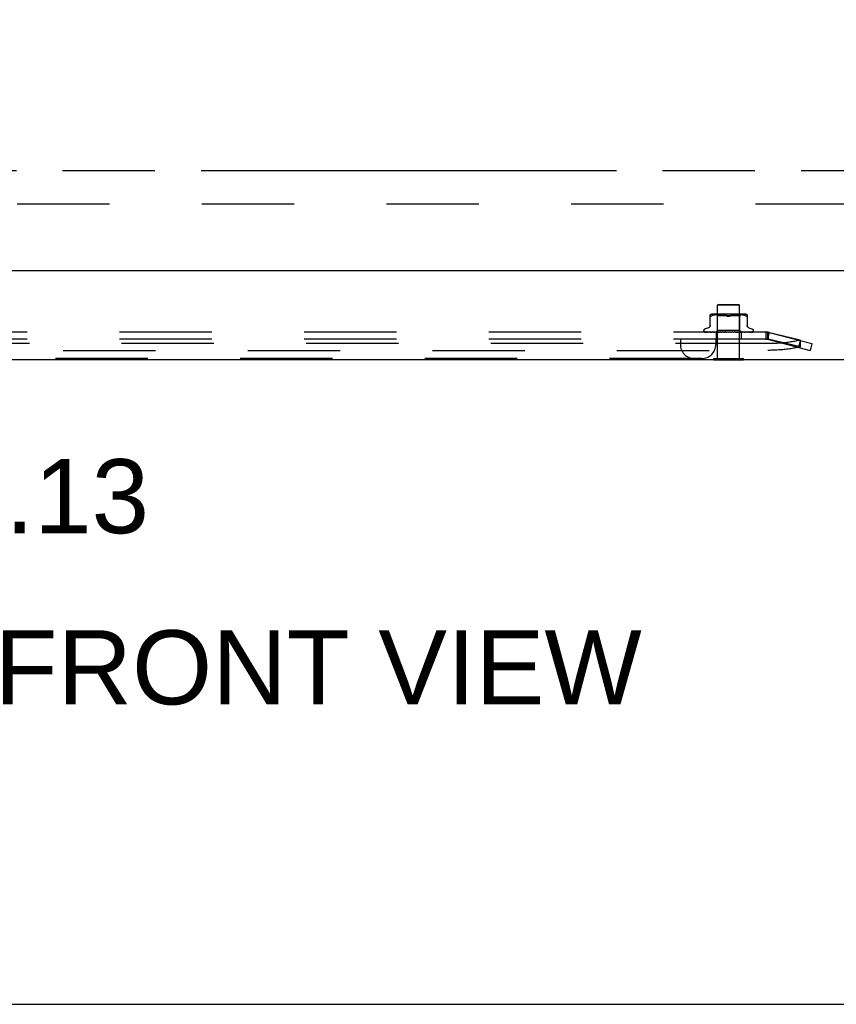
# Model space of a CAD drawing. Header units: inches. Extents: x 0 to 189, y 0 to 122.
# Tile 9 of 44: x 76 to 85, y 0 to 11. Entities that reach past the tile are written whole.
import ezdxf

# ---------------------------------------------------------------- set-up
doc = ezdxf.new("R2010")
doc.units = ezdxf.units.IN
doc.header["$LTSCALE"] = 10.388889
doc.header["$MEASUREMENT"] = 0
doc.linetypes.add('HIDDEN', pattern=[0.2, 0.1, -0.1])
doc.linetypes.add('PHANTOM', pattern=[0.8, 0.45, -0.05, 0.1, -0.05, 0.1, -0.05])
doc.layers.get('0').update_dxf_attribs({"linetype": 'CONTINUOUS'})
for name, color, linetype in [('AVAIL_DOOR_SPACE', 7, 'CONTINUOUS'), ('DEFAULT_2', 8, 'HIDDEN'), ('DIMENSIONS', 7, 'CONTINUOUS')]:
    doc.layers.add(name, color=color, linetype=linetype)
doc.styles.get("Standard").update_dxf_attribs({"font": 'arial.ttf'})
doc.dimstyles.new('DIMSTYLE_1', dxfattribs={"dimtxt": 0.833333, "dimasz": 1.111111, "dimexe": 0.09, "dimexo": 0.07, "dimgap": 0.0375, "dimtad": 0, "dimtih": 1, "dimtoh": 1, "dimzin": 4, "dimdsep": 46, "dimtxsty": 'Standard', "dimblk": '_FILLED', "dimblk1": '_FILLED', "dimblk2": '_FILLED', "dimcen": 0.09, "dimazin": 1, "dimtfac": 1, "dimtdec": 3, "dimtofl": 0, "dimtmove": 0, "dimatfit": 3, "dimldrblk": '_FILLED', "dimfxl": 0, "dimtolj": 1, "dimtzin": 4, "dimarcsym": 0})

# ---------------------------------------------------------------- blocks, each defined once
blk = doc.blocks.new('_FILLED')
at = {"color": 0, "linetype": 'ByBlock'}
blk.add_solid([(0, 0), (-1, 0.2), (-1, -0.2)], dxfattribs=at)
blk = doc.blocks.new('*D8')
at = {"layer": 'DIMENSIONS', "color": 2, "linetype": 'Continuous'}
for p, q in [((73.545, 83.867), (73.545, 47.455)), ((73.545, 9.377), (73.545, 45.788))]:
    blk.add_line(p, q, dxfattribs=at)
at = {"layer": 'DIMENSIONS', "color": 2, "linetype": 'Continuous', "xscale": 1.1111111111, "yscale": 1.1111111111, "zscale": 1.1111111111}
for p, rotation in [((73.545, 83.867), 90), ((73.545, 9.377), 270)]:
    blk.add_blockref('_FILLED', p, dxfattribs=dict(at, rotation=rotation))
at = {"layer": 'DIMENSIONS', "color": 2, "linetype": 'Continuous', "insert": (73.545, 47.038), "char_height": 0.8333, "width": 2.91202, "attachment_point": 2, "line_spacing_factor": 0.9}
blk.add_mtext('74.49', dxfattribs=at)
blk = doc.blocks.new('*D9')
at = {"layer": 'DIMENSIONS', "color": 2, "linetype": 'Continuous'}
for p, q in [((73.545, 9.377), (73.545, 11.599)), ((73.545, 8.252), (73.545, 5.715)), ((73.545, 5.715), (74.33, 5.715))]:
    blk.add_line(p, q, dxfattribs=at)
at = {"layer": 'DIMENSIONS', "color": 2, "linetype": 'Continuous', "xscale": 1.1111111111, "yscale": 1.1111111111, "zscale": 1.1111111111}
for p, rotation in [((73.545, 9.377), 270), ((73.545, 8.252), 90)]:
    blk.add_blockref('_FILLED', p, dxfattribs=dict(at, rotation=rotation))
at = {"layer": 'DIMENSIONS', "color": 2, "linetype": 'Continuous', "insert": (74.747, 6.132), "char_height": 0.8333, "width": 2.26456, "attachment_point": 1, "line_spacing_factor": 0.9}
blk.add_mtext('1.13', dxfattribs=at)
blk = doc.blocks.new('*D12')
at = {"layer": 'DIMENSIONS', "color": 2, "linetype": 'Continuous'}
for p, q in [((86.22, 63.15), (83.913, 63.15)), ((89.845, 63.15), (92.068, 63.15))]:
    blk.add_line(p, q, dxfattribs=at)
at = {"layer": 'DIMENSIONS', "color": 2, "linetype": 'Continuous', "xscale": 1.1111111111, "yscale": 1.1111111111, "zscale": 1.1111111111}
blk.add_blockref('_FILLED', (86.22, 63.15), dxfattribs=at)
at = {"layer": 'DIMENSIONS', "color": 2, "linetype": 'Continuous', "xscale": 1.1111111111, "yscale": 1.1111111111, "zscale": 1.1111111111, "rotation": 180}
blk.add_blockref('_FILLED', (89.845, 63.15), dxfattribs=at)
at = {"layer": 'DIMENSIONS', "color": 2, "linetype": 'Continuous', "insert": (83.496, 63.566), "char_height": 0.8333, "width": 2.26456, "attachment_point": 3, "line_spacing_factor": 0.9}
blk.add_mtext('3.63', dxfattribs=at)

msp = doc.modelspace()

# ---------------------------------------------------------------- linework, layer by layer
at = {"color": 3, "linetype": 'Continuous'}
for p, q in [((89.845, 8.252), (67.536, 8.252)), ((67.213, 7.252), (90.731, 7.252))]:
    msp.add_line(p, q, dxfattribs=at)
at = {"color": 7, "linetype": 'Continuous'}
for p, q in [((83.366, 7.248), (83.366, 7.252)), ((83.366, 7.248), (83.703, 7.248)), ((83.703, 7.248), (83.703, 7.252)), ((0, 0), (188.889, 0))]:
    msp.add_line(p, q, dxfattribs=at)
at = {"layer": 'AVAIL_DOOR_SPACE', "color": 40, "linetype": 'PHANTOM'}
msp.add_line((69.286, 9.377), (86.22, 9.377), dxfattribs=at)
at = {"layer": 'DEFAULT_2', "color": 8, "linetype": 'HIDDEN'}
for p, q in [((89.033, 9.002), (68.911, 9.002)), ((83.42, 7.873), (83.41, 7.863)), ((83.42, 7.873), (83.648, 7.873)), ((83.648, 7.873), (83.658, 7.863)), ((83.326, 7.628), (83.326, 7.757)), ((83.714, 7.763), (83.355, 7.763)), ((83.377, 7.753), (83.367, 7.751)), ((83.386, 7.755), (83.377, 7.753)), ((83.396, 7.756), (83.386, 7.755)), ((83.409, 7.743), (83.389, 7.763)), ((83.405, 7.756), (83.396, 7.756)), ((83.413, 7.757), (83.405, 7.756)), ((83.658, 7.863), (83.41, 7.863)), ((83.41, 7.266), (83.41, 7.863)), ((83.422, 7.757), (83.413, 7.757)), ((83.43, 7.757), (83.422, 7.757)), ((83.438, 7.757), (83.43, 7.757)), ((83.447, 7.757), (83.438, 7.757)), ((83.456, 7.756), (83.447, 7.757)), ((83.465, 7.756), (83.456, 7.756)), ((83.474, 7.755), (83.465, 7.756)), ((83.484, 7.753), (83.474, 7.755)), ((83.493, 7.751), (83.484, 7.753)), ((83.585, 7.753), (83.576, 7.751)), ((83.595, 7.755), (83.585, 7.753)), ((83.604, 7.756), (83.594, 7.755)), ((83.613, 7.756), (83.604, 7.756)), ((83.622, 7.757), (83.613, 7.756)), ((83.631, 7.757), (83.622, 7.757)), ((83.639, 7.757), (83.63, 7.757)), ((83.647, 7.757), (83.639, 7.757)), ((83.656, 7.757), (83.647, 7.757)), ((83.664, 7.756), (83.655, 7.757)), ((83.658, 7.266), (83.658, 7.863)), ((83.66, 7.743), (83.68, 7.763)), ((83.673, 7.756), (83.664, 7.756)), ((83.682, 7.755), (83.673, 7.756)), ((83.692, 7.753), (83.682, 7.755)), ((83.702, 7.751), (83.692, 7.753)), ((83.743, 7.757), (83.743, 7.628)), ((83.332, 7.739), (83.333, 7.739)), ((83.349, 7.746), (83.341, 7.742)), ((83.358, 7.749), (83.349, 7.746)), ((83.367, 7.751), (83.358, 7.749)), ((83.66, 7.743), (83.409, 7.743)), ((83.409, 7.58), (83.409, 7.743)), ((83.502, 7.749), (83.493, 7.751)), ((83.511, 7.746), (83.52, 7.742)), ((83.558, 7.746), (83.549, 7.742)), ((83.566, 7.749), (83.558, 7.746)), ((83.576, 7.751), (83.566, 7.749)), ((83.66, 7.58), (83.66, 7.743)), ((83.711, 7.749), (83.701, 7.751)), ((83.72, 7.746), (83.711, 7.749)), ((83.72, 7.746), (83.728, 7.742)), ((83.952, 7.561), (73.992, 7.561)), ((83.253, 7.577), (83.253, 7.576)), ((83.261, 7.564), (83.261, 7.564)), ((83.392, 7.562), (83.263, 7.563)), ((83.392, 7.562), (83.263, 7.563)), ((83.306, 7.608), (83.264, 7.593)), ((83.397, 7.562), (83.272, 7.563)), ((83.273, 7.563), (83.274, 7.563)), ((83.397, 7.562), (83.274, 7.563)), ((83.291, 7.563), (83.29, 7.563)), ((83.407, 7.562), (83.291, 7.563)), ((83.294, 7.563), (83.293, 7.563)), ((83.407, 7.562), (83.294, 7.563)), ((83.422, 7.562), (83.318, 7.563)), ((83.318, 7.563), (83.318, 7.563)), ((83.318, 7.563), (83.318, 7.563)), ((83.422, 7.562), (83.322, 7.563)), ((83.322, 7.563), (83.322, 7.563)), ((83.328, 7.562), (83.335, 7.561)), ((83.335, 7.561), (83.341, 7.561)), ((83.44, 7.562), (83.354, 7.563)), ((83.354, 7.563), (83.354, 7.563)), ((83.354, 7.563), (83.361, 7.563)), ((83.441, 7.562), (83.358, 7.563)), ((83.361, 7.563), (83.373, 7.561)), ((83.373, 7.561), (83.379, 7.561)), ((83.39, 7.561), (83.409, 7.58)), ((83.392, 7.562), (83.392, 7.562)), ((83.392, 7.562), (83.392, 7.562)), ((83.394, 7.561), (83.397, 7.562)), ((83.394, 7.561), (83.394, 7.483)), ((83.463, 7.562), (83.396, 7.563)), ((83.396, 7.563), (83.396, 7.563)), ((83.396, 7.563), (83.408, 7.562)), ((83.397, 7.562), (83.397, 7.562)), ((83.397, 7.562), (83.397, 7.562)), ((83.463, 7.562), (83.401, 7.563)), ((83.402, 7.561), (83.407, 7.562)), ((83.407, 7.562), (83.407, 7.562)), ((83.407, 7.562), (83.407, 7.562)), ((83.411, 7.561), (83.407, 7.562)), ((83.408, 7.562), (83.424, 7.561)), ((83.66, 7.58), (83.409, 7.58)), ((83.416, 7.561), (83.421, 7.562)), ((83.422, 7.562), (83.421, 7.562)), ((83.422, 7.562), (83.422, 7.562)), ((83.427, 7.561), (83.422, 7.562)), ((83.433, 7.561), (83.44, 7.562)), ((83.441, 7.562), (83.44, 7.562)), ((83.44, 7.562), (83.441, 7.562)), ((83.447, 7.561), (83.441, 7.562)), ((83.487, 7.562), (83.443, 7.563)), ((83.443, 7.563), (83.443, 7.563)), ((83.443, 7.563), (83.472, 7.561)), ((83.488, 7.562), (83.449, 7.563)), ((83.455, 7.561), (83.462, 7.562)), ((83.463, 7.562), (83.462, 7.562)), ((83.463, 7.562), (83.463, 7.562)), ((83.463, 7.562), (83.463, 7.562)), ((83.47, 7.561), (83.463, 7.562)), ((83.479, 7.561), (83.487, 7.562)), ((83.488, 7.562), (83.487, 7.562)), ((83.487, 7.562), (83.488, 7.562)), ((83.496, 7.561), (83.488, 7.562)), ((83.523, 7.561), (83.493, 7.563)), ((83.505, 7.561), (83.514, 7.562)), ((83.515, 7.562), (83.51, 7.562)), ((83.532, 7.561), (83.541, 7.562)), ((83.538, 7.561), (83.538, 7.561)), ((83.54, 7.562), (83.54, 7.562)), ((83.54, 7.562), (83.54, 7.562)), ((83.55, 7.561), (83.542, 7.562)), ((83.559, 7.561), (83.568, 7.562)), ((83.595, 7.563), (83.568, 7.562)), ((83.601, 7.563), (83.568, 7.562)), ((83.568, 7.562), (83.568, 7.562)), ((83.568, 7.562), (83.568, 7.562)), ((83.577, 7.561), (83.568, 7.562)), ((83.601, 7.563), (83.571, 7.561)), ((83.586, 7.561), (83.594, 7.562)), ((83.645, 7.563), (83.594, 7.562)), ((83.65, 7.563), (83.594, 7.562)), ((83.594, 7.562), (83.594, 7.562)), ((83.594, 7.562), (83.594, 7.562)), ((83.603, 7.561), (83.594, 7.562)), ((83.601, 7.563), (83.601, 7.563)), ((83.61, 7.561), (83.617, 7.562)), ((83.69, 7.563), (83.617, 7.562)), ((83.618, 7.562), (83.617, 7.562)), ((83.617, 7.562), (83.618, 7.562)), ((83.695, 7.563), (83.618, 7.562)), ((83.625, 7.561), (83.618, 7.562)), ((83.632, 7.561), (83.638, 7.562)), ((83.729, 7.563), (83.638, 7.562)), ((83.734, 7.563), (83.638, 7.562)), ((83.638, 7.562), (83.638, 7.562)), ((83.638, 7.562), (83.638, 7.562)), ((83.645, 7.561), (83.638, 7.562)), ((83.65, 7.563), (83.65, 7.563)), ((83.651, 7.561), (83.655, 7.562)), ((83.762, 7.563), (83.655, 7.562)), ((83.765, 7.563), (83.655, 7.562)), ((83.655, 7.562), (83.655, 7.562)), ((83.655, 7.562), (83.655, 7.562)), ((83.66, 7.561), (83.655, 7.562)), ((83.678, 7.562), (83.66, 7.58)), ((83.665, 7.561), (83.668, 7.562)), ((83.786, 7.563), (83.667, 7.562)), ((83.667, 7.562), (83.668, 7.562)), ((83.789, 7.563), (83.668, 7.562)), ((83.668, 7.562), (83.668, 7.562)), ((83.671, 7.561), (83.668, 7.562)), ((83.803, 7.563), (83.675, 7.562)), ((83.675, 7.562), (83.675, 7.562)), ((83.675, 7.562), (83.675, 7.562)), ((83.675, 7.561), (83.675, 7.483)), ((83.807, 7.563), (83.678, 7.562)), ((83.678, 7.562), (83.678, 7.562)), ((83.679, 7.561), (83.678, 7.562)), ((83.683, 7.562), (83.695, 7.563)), ((83.695, 7.563), (83.695, 7.563)), ((83.719, 7.562), (83.727, 7.563)), ((83.727, 7.563), (83.734, 7.563)), ((83.734, 7.563), (83.734, 7.563)), ((83.762, 7.608), (83.805, 7.593)), ((83.766, 7.563), (83.765, 7.563)), ((83.789, 7.564), (83.789, 7.563)), ((83.811, 7.565), (83.811, 7.565)), ((83.816, 7.577), (83.816, 7.576)), ((83.98, 7.558), (83.952, 7.563)), ((83.972, 7.556), (83.952, 7.563)), ((83.952, 7.563), (83.952, 7.483)), ((83.972, 7.556), (83.972, 7.48)), ((83.991, 7.556), (83.972, 7.48)), ((84.34, 7.471), (83.98, 7.558)), ((83.98, 7.558), (83.98, 7.482)), ((83.991, 7.556), (84.472, 7.432)), ((83.976, 7.432), (73.967, 7.432)), ((83.952, 7.483), (73.992, 7.483)), ((82.991, 7.483), (82.991, 7.423)), ((83.391, 7.483), (83.391, 7.423)), ((83.98, 7.482), (83.952, 7.487)), ((83.972, 7.48), (83.952, 7.487)), ((83.972, 7.48), (84.452, 7.356)), ((84.34, 7.395), (83.98, 7.482)), ((84.339, 7.466), (84.32, 7.39)), ((84.34, 7.471), (84.34, 7.395)), ((84.472, 7.432), (84.452, 7.356)), ((73.967, 7.356), (83.976, 7.356)), ((83.231, 7.263), (74.713, 7.263)), ((83.366, 7.266), (83.703, 7.266)), ((83.366, 7.252), (83.366, 7.266)), ((83.703, 7.252), (83.703, 7.266))]:
    msp.add_line(p, q, dxfattribs=at)
for points in [[(83.332, 7.739), (83.33, 7.738), (83.329, 7.739), (83.328, 7.739), (83.327, 7.74), (83.326, 7.741), (83.326, 7.742)], [(83.341, 7.742), (83.338, 7.741), (83.335, 7.74), (83.333, 7.739)], [(83.52, 7.742), (83.511, 7.746), (83.502, 7.749)], [(83.534, 7.738), (83.532, 7.739), (83.53, 7.739), (83.527, 7.739), (83.525, 7.74), (83.522, 7.741), (83.52, 7.742)], [(83.52, 7.742), (83.521, 7.741), (83.522, 7.741), (83.524, 7.74), (83.525, 7.74), (83.527, 7.739), (83.528, 7.739), (83.53, 7.739), (83.531, 7.739), (83.533, 7.739), (83.534, 7.738)], [(83.549, 7.742), (83.547, 7.741), (83.544, 7.74), (83.542, 7.739), (83.539, 7.739), (83.537, 7.739), (83.534, 7.738)], [(83.534, 7.738), (83.536, 7.739), (83.538, 7.739), (83.54, 7.739), (83.542, 7.739)], [(83.544, 7.74), (83.546, 7.741), (83.547, 7.741), (83.549, 7.742)], [(83.743, 7.742), (83.743, 7.741), (83.742, 7.74), (83.741, 7.739), (83.74, 7.739), (83.739, 7.738), (83.737, 7.739), (83.735, 7.739), (83.733, 7.74), (83.731, 7.741), (83.728, 7.742)], [(83.263, 7.563), (83.263, 7.563), (83.262, 7.564), (83.262, 7.564), (83.261, 7.564), (83.261, 7.564), (83.261, 7.564), (83.261, 7.564), (83.26, 7.564)], [(83.263, 7.563), (83.262, 7.563), (83.262, 7.564), (83.261, 7.564), (83.26, 7.564), (83.26, 7.564)], [(83.26, 7.564), (83.261, 7.564), (83.262, 7.563), (83.264, 7.563), (83.265, 7.562), (83.267, 7.562), (83.268, 7.561), (83.27, 7.561)], [(83.26, 7.564), (83.26, 7.564), (83.261, 7.564)], [(83.261, 7.564), (83.262, 7.563), (83.262, 7.563), (83.262, 7.563), (83.263, 7.563), (83.263, 7.562), (83.264, 7.562), (83.264, 7.562), (83.265, 7.561), (83.266, 7.561), (83.266, 7.561), (83.267, 7.561)], [(83.262, 7.562), (83.262, 7.562), (83.263, 7.561), (83.264, 7.561)], [(83.272, 7.563), (83.272, 7.563), (83.271, 7.564), (83.271, 7.564)], [(83.271, 7.564), (83.272, 7.563), (83.274, 7.563), (83.276, 7.562), (83.279, 7.562), (83.281, 7.561), (83.283, 7.561), (83.285, 7.561)], [(83.274, 7.563), (83.273, 7.563), (83.273, 7.564), (83.273, 7.564), (83.272, 7.564)], [(83.272, 7.564), (83.272, 7.564), (83.272, 7.564), (83.272, 7.564), (83.273, 7.564), (83.273, 7.563)], [(83.274, 7.563), (83.275, 7.563), (83.275, 7.562), (83.276, 7.562), (83.276, 7.562), (83.277, 7.561), (83.278, 7.561), (83.278, 7.561), (83.278, 7.561)], [(83.29, 7.563), (83.292, 7.563), (83.295, 7.563), (83.298, 7.562), (83.301, 7.562), (83.304, 7.561), (83.307, 7.561), (83.309, 7.561)], [(83.293, 7.563), (83.293, 7.563), (83.293, 7.563), (83.293, 7.563), (83.294, 7.563), (83.294, 7.563), (83.295, 7.563), (83.296, 7.562)], [(83.296, 7.562), (83.296, 7.562), (83.297, 7.562), (83.298, 7.561), (83.299, 7.561), (83.299, 7.561)], [(83.326, 7.636), (83.326, 7.632), (83.325, 7.629), (83.324, 7.625), (83.322, 7.622), (83.32, 7.619), (83.318, 7.616), (83.315, 7.613), (83.312, 7.611), (83.309, 7.609), (83.307, 7.609)], [(83.318, 7.563), (83.321, 7.563), (83.328, 7.562)], [(83.322, 7.563), (83.322, 7.563), (83.322, 7.563), (83.322, 7.563), (83.323, 7.563), (83.323, 7.563), (83.324, 7.563), (83.325, 7.562), (83.325, 7.562), (83.326, 7.562), (83.327, 7.561), (83.328, 7.561), (83.329, 7.561)], [(83.358, 7.563), (83.359, 7.563), (83.359, 7.563), (83.359, 7.563), (83.36, 7.563), (83.36, 7.563), (83.361, 7.563), (83.362, 7.562), (83.363, 7.562)], [(83.363, 7.562), (83.364, 7.561), (83.365, 7.561), (83.365, 7.561)], [(83.39, 7.561), (83.391, 7.561), (83.391, 7.561), (83.391, 7.561), (83.392, 7.562)], [(83.391, 7.561), (83.391, 7.561), (83.392, 7.561), (83.392, 7.561), (83.392, 7.562), (83.392, 7.562), (83.392, 7.562)], [(83.391, 7.561), (83.391, 7.561), (83.391, 7.561), (83.391, 7.561), (83.391, 7.562), (83.392, 7.562), (83.392, 7.562)], [(83.392, 7.561), (83.392, 7.561), (83.392, 7.561), (83.392, 7.561), (83.392, 7.562)], [(83.395, 7.561), (83.396, 7.561), (83.396, 7.561), (83.396, 7.561), (83.396, 7.562), (83.397, 7.562), (83.397, 7.562)], [(83.399, 7.561), (83.398, 7.561), (83.398, 7.561), (83.397, 7.561), (83.397, 7.562)], [(83.397, 7.561), (83.397, 7.561), (83.397, 7.561), (83.397, 7.561), (83.397, 7.562), (83.397, 7.562)], [(83.401, 7.563), (83.401, 7.563), (83.402, 7.563), (83.402, 7.563), (83.403, 7.563), (83.403, 7.563), (83.404, 7.563), (83.405, 7.562)], [(83.405, 7.562), (83.406, 7.562), (83.407, 7.561), (83.408, 7.561)], [(83.405, 7.561), (83.405, 7.561), (83.406, 7.561), (83.406, 7.561), (83.406, 7.562), (83.407, 7.562), (83.407, 7.562)], [(83.408, 7.561), (83.408, 7.561), (83.408, 7.561), (83.407, 7.561), (83.407, 7.562), (83.407, 7.562)], [(83.419, 7.561), (83.42, 7.561), (83.42, 7.561), (83.421, 7.561), (83.421, 7.562), (83.421, 7.562), (83.422, 7.562)], [(83.423, 7.561), (83.423, 7.561), (83.423, 7.561), (83.423, 7.561), (83.422, 7.562), (83.422, 7.562)], [(83.437, 7.561), (83.438, 7.561), (83.439, 7.561), (83.439, 7.561), (83.44, 7.562), (83.44, 7.562), (83.44, 7.562)], [(83.442, 7.561), (83.442, 7.561), (83.442, 7.561), (83.442, 7.561), (83.441, 7.562), (83.441, 7.562)], [(83.448, 7.563), (83.449, 7.563), (83.45, 7.563), (83.45, 7.563), (83.451, 7.563), (83.452, 7.562), (83.452, 7.562), (83.453, 7.562), (83.454, 7.562), (83.454, 7.561), (83.455, 7.561), (83.455, 7.561)], [(83.459, 7.561), (83.46, 7.561), (83.461, 7.561), (83.461, 7.561), (83.462, 7.562), (83.462, 7.562), (83.463, 7.562)], [(83.465, 7.561), (83.465, 7.561), (83.464, 7.561), (83.464, 7.561), (83.464, 7.562), (83.463, 7.562), (83.463, 7.562)], [(83.484, 7.561), (83.485, 7.561), (83.485, 7.561), (83.486, 7.561), (83.487, 7.562), (83.487, 7.562), (83.487, 7.562)], [(83.49, 7.561), (83.49, 7.561), (83.489, 7.561), (83.489, 7.561), (83.488, 7.562), (83.488, 7.562)], [(83.499, 7.563), (83.5, 7.563), (83.501, 7.563), (83.501, 7.563), (83.502, 7.563), (83.502, 7.562), (83.503, 7.562), (83.503, 7.562), (83.504, 7.562), (83.504, 7.561), (83.504, 7.561), (83.505, 7.561), (83.505, 7.561)], [(83.51, 7.562), (83.502, 7.563), (83.5, 7.563)], [(83.511, 7.561), (83.511, 7.561), (83.512, 7.561), (83.512, 7.561), (83.513, 7.562), (83.514, 7.562), (83.514, 7.562)], [(83.515, 7.562), (83.514, 7.562), (83.514, 7.562)], [(83.517, 7.561), (83.517, 7.561), (83.516, 7.561), (83.516, 7.561), (83.515, 7.562)], [(83.541, 7.562), (83.54, 7.562), (83.54, 7.562), (83.54, 7.562), (83.539, 7.561), (83.539, 7.561), (83.538, 7.561)], [(83.538, 7.561), (83.538, 7.561), (83.539, 7.561), (83.54, 7.561), (83.54, 7.562), (83.541, 7.562), (83.542, 7.562)], [(83.539, 7.561), (83.539, 7.561), (83.539, 7.561), (83.539, 7.561), (83.539, 7.561), (83.54, 7.561), (83.54, 7.561)], [(83.54, 7.561), (83.54, 7.562), (83.54, 7.562), (83.54, 7.562)], [(83.54, 7.562), (83.54, 7.562), (83.54, 7.562), (83.54, 7.562), (83.541, 7.562)], [(83.54, 7.562), (83.54, 7.562), (83.54, 7.562)], [(83.54, 7.562), (83.54, 7.562), (83.541, 7.562), (83.541, 7.562), (83.541, 7.562)], [(83.541, 7.562), (83.541, 7.563), (83.541, 7.563), (83.542, 7.563), (83.542, 7.563), (83.543, 7.563), (83.544, 7.563), (83.544, 7.563), (83.545, 7.563)], [(83.545, 7.561), (83.544, 7.561), (83.543, 7.561), (83.543, 7.561), (83.542, 7.562), (83.542, 7.562), (83.541, 7.562)], [(83.565, 7.561), (83.566, 7.561), (83.566, 7.561), (83.567, 7.561), (83.567, 7.562), (83.568, 7.562)], [(83.572, 7.561), (83.571, 7.561), (83.57, 7.561), (83.57, 7.561), (83.569, 7.562), (83.569, 7.562), (83.568, 7.562)], [(83.589, 7.561), (83.589, 7.561), (83.59, 7.561), (83.59, 7.562), (83.591, 7.562), (83.591, 7.562), (83.592, 7.562), (83.592, 7.563), (83.593, 7.563), (83.594, 7.563), (83.594, 7.563), (83.595, 7.563), (83.595, 7.563)], [(83.591, 7.561), (83.592, 7.561), (83.592, 7.561), (83.593, 7.561), (83.593, 7.562), (83.594, 7.562)], [(83.597, 7.561), (83.597, 7.561), (83.596, 7.561), (83.595, 7.561), (83.595, 7.562), (83.594, 7.562), (83.594, 7.562)], [(83.615, 7.561), (83.616, 7.561), (83.616, 7.561), (83.616, 7.561), (83.617, 7.562), (83.617, 7.562)], [(83.621, 7.561), (83.62, 7.561), (83.62, 7.561), (83.619, 7.561), (83.618, 7.562), (83.618, 7.562), (83.618, 7.562)], [(83.621, 7.561), (83.624, 7.561), (83.65, 7.563)], [(83.636, 7.561), (83.637, 7.561), (83.637, 7.561), (83.637, 7.561), (83.638, 7.562), (83.638, 7.562)], [(83.641, 7.561), (83.641, 7.561), (83.64, 7.561), (83.639, 7.561), (83.639, 7.562), (83.638, 7.562), (83.638, 7.562)], [(83.638, 7.561), (83.638, 7.561), (83.639, 7.561)], [(83.639, 7.561), (83.64, 7.562), (83.641, 7.562), (83.642, 7.563), (83.643, 7.563), (83.643, 7.563), (83.644, 7.563), (83.644, 7.563), (83.645, 7.563)], [(83.654, 7.561), (83.654, 7.561), (83.654, 7.561), (83.654, 7.561), (83.655, 7.562), (83.655, 7.562)], [(83.658, 7.561), (83.657, 7.561), (83.657, 7.561), (83.656, 7.561), (83.656, 7.562), (83.655, 7.562), (83.655, 7.562)], [(83.667, 7.561), (83.667, 7.561), (83.667, 7.561), (83.667, 7.561), (83.667, 7.562), (83.667, 7.562)], [(83.668, 7.561), (83.67, 7.561), (83.683, 7.562)], [(83.67, 7.561), (83.669, 7.561), (83.669, 7.561), (83.668, 7.561), (83.668, 7.562), (83.668, 7.562), (83.668, 7.562)], [(83.674, 7.561), (83.674, 7.561), (83.675, 7.561), (83.675, 7.561), (83.675, 7.562)], [(83.677, 7.561), (83.677, 7.561), (83.676, 7.561), (83.676, 7.561), (83.675, 7.562)], [(83.677, 7.561), (83.676, 7.561), (83.676, 7.561), (83.676, 7.561), (83.675, 7.562), (83.675, 7.562), (83.675, 7.562)], [(83.675, 7.561), (83.675, 7.561), (83.675, 7.561), (83.675, 7.561), (83.675, 7.562), (83.675, 7.562)], [(83.678, 7.561), (83.678, 7.561), (83.678, 7.561), (83.678, 7.561), (83.678, 7.562)], [(83.683, 7.561), (83.683, 7.561), (83.684, 7.561), (83.685, 7.562)], [(83.685, 7.562), (83.686, 7.562), (83.687, 7.563), (83.688, 7.563), (83.688, 7.563), (83.689, 7.563), (83.69, 7.563), (83.69, 7.563)], [(83.71, 7.561), (83.712, 7.561), (83.719, 7.562)], [(83.723, 7.561), (83.723, 7.561), (83.724, 7.561), (83.725, 7.562), (83.726, 7.562)], [(83.726, 7.562), (83.727, 7.563), (83.728, 7.563), (83.728, 7.563), (83.729, 7.563), (83.729, 7.563), (83.729, 7.563), (83.729, 7.563), (83.729, 7.563)], [(83.762, 7.609), (83.76, 7.609), (83.757, 7.611), (83.754, 7.613), (83.751, 7.616), (83.749, 7.619), (83.746, 7.622), (83.745, 7.625), (83.744, 7.629), (83.743, 7.632), (83.743, 7.636)], [(83.745, 7.561), (83.747, 7.561), (83.751, 7.561), (83.754, 7.562), (83.757, 7.562), (83.76, 7.563), (83.766, 7.563)], [(83.756, 7.561), (83.756, 7.561), (83.757, 7.561), (83.758, 7.562), (83.759, 7.562), (83.76, 7.563)], [(83.76, 7.563), (83.761, 7.563), (83.761, 7.563), (83.762, 7.563), (83.762, 7.563)], [(83.762, 7.563), (83.762, 7.563), (83.762, 7.563), (83.762, 7.563), (83.762, 7.563), (83.762, 7.563)], [(83.773, 7.561), (83.775, 7.561), (83.778, 7.561), (83.78, 7.562), (83.783, 7.562), (83.785, 7.563), (83.788, 7.563), (83.789, 7.564)], [(83.781, 7.561), (83.782, 7.561), (83.782, 7.561), (83.783, 7.562), (83.784, 7.562), (83.784, 7.562), (83.785, 7.563), (83.786, 7.563)], [(83.786, 7.563), (83.787, 7.563), (83.787, 7.563), (83.787, 7.564), (83.787, 7.564)], [(83.787, 7.564), (83.787, 7.564), (83.787, 7.564), (83.787, 7.564), (83.787, 7.563), (83.786, 7.563)], [(83.793, 7.561), (83.794, 7.561), (83.796, 7.562), (83.798, 7.562), (83.8, 7.562), (83.802, 7.563), (83.803, 7.563), (83.804, 7.564)], [(83.798, 7.561), (83.798, 7.561), (83.799, 7.561), (83.8, 7.562), (83.8, 7.562), (83.801, 7.562), (83.801, 7.563), (83.802, 7.563), (83.802, 7.563), (83.803, 7.564)], [(83.803, 7.564), (83.804, 7.564), (83.804, 7.564), (83.803, 7.564), (83.803, 7.564), (83.803, 7.564), (83.802, 7.564), (83.802, 7.563), (83.801, 7.563)], [(83.803, 7.561), (83.804, 7.561), (83.806, 7.562), (83.807, 7.562), (83.808, 7.563), (83.809, 7.564), (83.81, 7.564), (83.811, 7.565)], [(83.803, 7.564), (83.803, 7.564), (83.803, 7.564)], [(83.804, 7.564), (83.804, 7.564), (83.804, 7.564), (83.803, 7.563), (83.803, 7.563)], [(83.804, 7.561), (83.805, 7.561), (83.805, 7.561), (83.806, 7.561), (83.806, 7.561), (83.806, 7.562), (83.807, 7.562), (83.807, 7.562), (83.807, 7.562), (83.808, 7.562), (83.808, 7.563), (83.808, 7.563), (83.809, 7.563), (83.809, 7.563), (83.809, 7.563), (83.81, 7.564), (83.81, 7.564), (83.81, 7.564), (83.81, 7.564), (83.81, 7.564), (83.811, 7.565), (83.811, 7.565), (83.811, 7.565)], [(83.811, 7.565), (83.811, 7.565), (83.811, 7.565), (83.811, 7.565), (83.811, 7.565), (83.811, 7.565), (83.811, 7.565), (83.81, 7.565), (83.81, 7.564), (83.81, 7.564), (83.81, 7.564), (83.809, 7.564), (83.809, 7.564), (83.809, 7.564), (83.808, 7.564), (83.808, 7.564), (83.808, 7.564), (83.807, 7.563), (83.807, 7.563), (83.807, 7.563)], [(83.952, 7.561), (83.955, 7.561), (83.959, 7.56), (83.962, 7.56), (83.965, 7.559), (83.969, 7.557), (83.972, 7.556)], [(83.952, 7.483), (83.955, 7.483), (83.959, 7.483), (83.962, 7.482), (83.965, 7.482), (83.969, 7.481), (83.972, 7.48)], [(84.34, 7.471), (84.328, 7.468), (84.315, 7.465), (84.303, 7.462), (84.29, 7.459), (84.276, 7.457), (84.263, 7.454), (84.249, 7.452), (84.234, 7.45), (84.22, 7.448), (84.205, 7.446), (84.19, 7.444), (84.174, 7.442), (84.158, 7.44), (84.143, 7.439), (84.126, 7.438), (84.11, 7.436), (84.094, 7.435), (84.077, 7.434), (84.061, 7.434), (84.044, 7.433), (84.027, 7.432), (84.01, 7.432), (83.993, 7.432), (83.976, 7.432)], [(84.34, 7.395), (84.328, 7.392), (84.315, 7.389), (84.303, 7.387), (84.29, 7.384), (84.276, 7.381), (84.263, 7.379), (84.249, 7.376), (84.234, 7.374), (84.22, 7.372), (84.205, 7.37), (84.19, 7.368), (84.174, 7.366), (84.158, 7.365), (84.143, 7.363), (84.126, 7.362), (84.11, 7.361), (84.094, 7.36), (84.077, 7.359), (84.061, 7.358), (84.044, 7.357), (84.027, 7.357), (84.01, 7.357), (83.993, 7.356), (83.976, 7.356)]]:
    msp.add_lwpolyline(points, dxfattribs=at)
for centre, radius, start, end in [((83.355, 7.685), 0.0776, 90, 112.0761), ((83.714, 7.685), 0.0776, 67.9239, 90), ((83.27, 7.577), 0.0167, 110, 180), ((83.27, 7.576), 0.0167, 180, 242.8512), ((83.799, 7.577), 0.0167, 0, 70), ((83.799, 7.576), 0.0167, 317.7647, 360), ((83.952, 7.403), 0.158, 75.5332, 90), ((83.151, 7.423), 0.16, 180, 270), ((83.231, 7.423), 0.16, 270, 360), ((83.952, 7.403), 0.08, 75.5332, 90)]:
    msp.add_arc(centre, radius, start, end, dxfattribs=at)

# ---------------------------------------------------------------- texts
at = {"layer": 'DIMENSIONS', "color": 2, "linetype": 'Continuous', "insert": (78.903, 4.207), "char_height": 0.8333, "width": 7.29244, "attachment_point": 2, "line_spacing_factor": 0.9}
msp.add_mtext('FRONT VIEW', dxfattribs=at)

# ---------------------------------------------------------------- dimensions: what is measured, and where the dimension line sits
at = {"layer": 'DIMENSIONS', "color": 2, "linetype": 'Continuous'}
for base, p1, p2, picture, middle in [((73.545, 9.377), (86.22, 83.867), (86.22, 9.377), '*D8', (73.544, 46.617)), ((73.544634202, 8.251816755), (86.220405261, 9.376816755), (89.845405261, 8.251816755), '*D9', (75.915356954, 5.710712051))]:
    dim = msp.add_linear_dim(base=base, p1=p1, p2=p2, angle=270, text='<>\\P[]', dimstyle='DIMSTYLE_1', dxfattribs=at)
    dim.commit()
    dim.dimension.update_dxf_attribs({"geometry": picture, "text_midpoint": middle, "dimtype": 160})
dim = msp.add_linear_dim(base=(89.845405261, 63.149706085), p1=(86.220405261, 83.866816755), p2=(89.845405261, 8.355816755), text='<>\\P[]', dimstyle='DIMSTYLE_1', dxfattribs=at)
dim.commit()
dim.dimension.update_dxf_attribs({"geometry": '*D12', "text_midpoint": (82.362991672, 63.145059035), "dimtype": 160})

doc.saveas('drawing.dxf')
